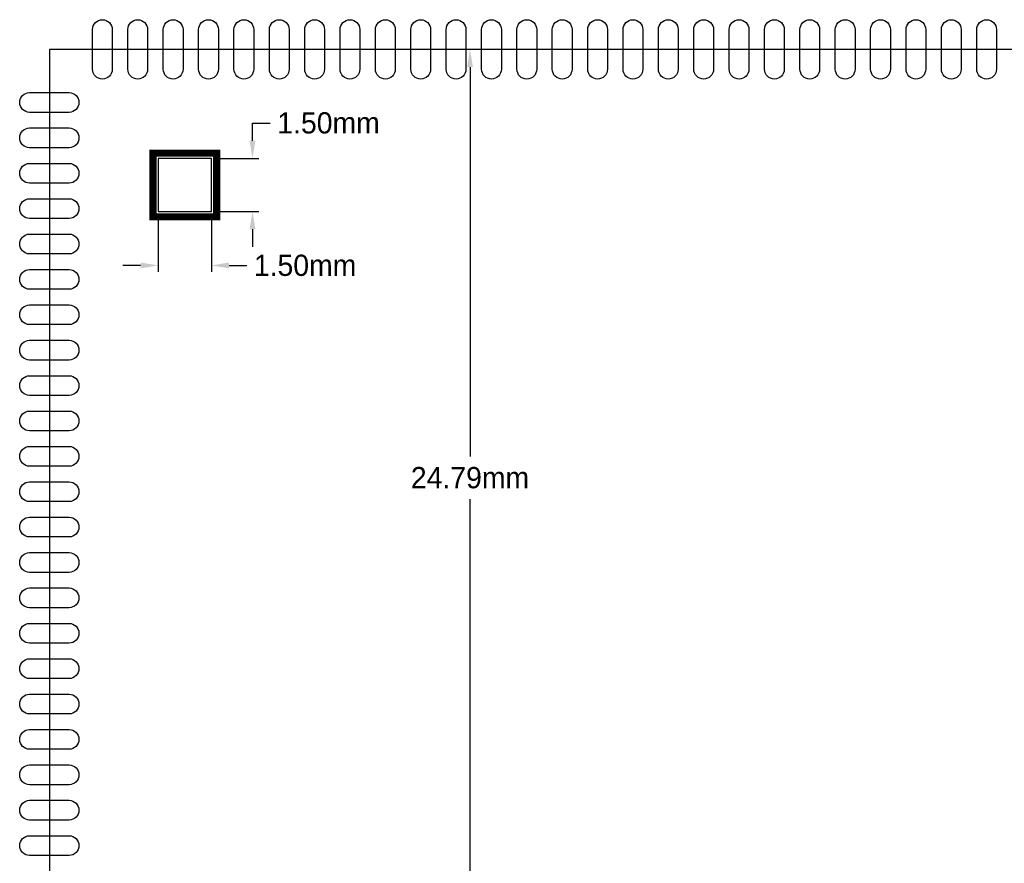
# Model space of a CAD drawing. Extents: x -3 to 111, y -3 to 50.
# Tile 13 of 14: x 60 to 88, y 22 to 46. Entities that reach past the tile are written whole.
import ezdxf

# ---------------------------------------------------------------- set-up
doc = ezdxf.new("R2010")
doc.units = 0
doc.header["$MEASUREMENT"] = 0
doc.layers.get('0').update_dxf_attribs({"linetype": 'CONTINUOUS'})
doc.layers.get('Defpoints').update_dxf_attribs({"linetype": 'CONTINUOUS'})
for name, color, linetype in [('BG_OUTLINE', 6, 'CONTINUOUS'), ('PG_SILKSCREEN_BOTTOM', 7, 'CONTINUOUS'), ('PIN_BOTTOM', 1, 'CONTINUOUS')]:
    doc.layers.add(name, color=color, linetype=linetype)
doc.dimstyles.get("Standard").update_dxf_attribs({"dimtxt": 0.18, "dimasz": 0.18, "dimexe": 0.18, "dimexo": 0.0625, "dimgap": 0.09, "dimtad": 0, "dimtih": 1, "dimtoh": 1, "dimdec": 4, "dimzin": 0, "dimdsep": 46, "dimtxsty": 'STANDARD', "dimcen": 0.09, "dimadec": 0, "dimazin": 0, "dimtfac": 1, "dimtdec": 4, "dimtofl": 0, "dimtmove": 0, "dimatfit": 3, "dimfxl": 1, "dimtolj": 1, "dimtzin": 0, "dimarcsym": 0})

# ---------------------------------------------------------------- blocks, each defined once
blk = doc.blocks.new('*D35')
at = {"color": 0, "linetype": 'Continuous', "lineweight": -2, "transparency": 16777216}
for p, q in [((64.081, 40.483), (64.081, 38.841)), ((65.581, 40.483), (65.581, 38.841)), ((63.581, 39.021), (63.081, 39.021)), ((66.081, 39.021), (66.581, 39.021))]:
    blk.add_line(p, q, dxfattribs=at)
at = {"color": 0, "linetype": 'Continuous', "transparency": 16777216}
for points in [[(63.581, 39.104), (63.581, 38.938), (64.081, 39.021)], [(66.081, 39.104), (66.081, 38.938), (65.581, 39.021)]]:
    blk.add_solid(points, dxfattribs=at)
at = {"layer": 'Defpoints', "color": 0, "linetype": 'Continuous', "transparency": 16777216}
for p in [(64.081, 40.546), (65.581, 40.546), (65.581, 39.021)]:
    blk.add_point(p, dxfattribs=at)
at = {"color": 0, "linetype": 'Continuous', "transparency": 16777216, "insert": (68.231, 39.021), "char_height": 0.6, "attachment_point": 5}
blk.add_mtext('\\A1;1.50mm', dxfattribs=at)
blk = doc.blocks.new('*D36')
at = {"color": 0, "linetype": 'Continuous', "lineweight": -2, "transparency": 16777216}
for p, q in [((66.744, 42.546), (66.744, 43.046)), ((66.744, 43.046), (67.244, 43.046)), ((65.644, 42.046), (66.924, 42.046)), ((65.644, 40.546), (66.924, 40.546)), ((66.744, 40.046), (66.744, 39.546))]:
    blk.add_line(p, q, dxfattribs=at)
at = {"color": 0, "linetype": 'Continuous', "transparency": 16777216}
for points in [[(66.661, 42.546), (66.827, 42.546), (66.744, 42.046)], [(66.661, 40.046), (66.827, 40.046), (66.744, 40.546)]]:
    blk.add_solid(points, dxfattribs=at)
at = {"layer": 'Defpoints', "color": 0, "linetype": 'Continuous', "transparency": 16777216}
for p in [(65.581, 42.046), (66.744, 42.046), (65.581, 40.546)]:
    blk.add_point(p, dxfattribs=at)
at = {"color": 0, "linetype": 'Continuous', "transparency": 16777216, "insert": (68.894, 43.046), "char_height": 0.6, "attachment_point": 5}
blk.add_mtext('\\A1;1.50mm', dxfattribs=at)
blk = doc.blocks.new('*D43')
at = {"color": 0, "linetype": 'Continuous', "lineweight": -2, "transparency": 16777216}
for p, q in [((105.938, 45.127), (72.714, 45.127)), ((72.894, 44.627), (72.894, 33.621)), ((72.894, 20.841), (72.894, 32.421)), ((76.58, 20.341), (72.714, 20.341))]:
    blk.add_line(p, q, dxfattribs=at)
at = {"color": 0, "linetype": 'Continuous', "transparency": 16777216}
for points in [[(72.811, 44.627), (72.977, 44.627), (72.894, 45.127)], [(72.811, 20.841), (72.977, 20.841), (72.894, 20.341)]]:
    blk.add_solid(points, dxfattribs=at)
at = {"layer": 'Defpoints', "color": 0, "linetype": 'Continuous', "transparency": 16777216}
for p in [(106, 45.127), (72.894, 20.341), (76.642, 20.341)]:
    blk.add_point(p, dxfattribs=at)
at = {"color": 0, "linetype": 'Continuous', "transparency": 16777216, "insert": (72.894, 33.021), "char_height": 0.6, "attachment_point": 5}
blk.add_mtext('\\A1;24.79mm', dxfattribs=at)
blk = doc.blocks.new('*D44')
at = {"color": 0, "linetype": 'Continuous', "lineweight": -2, "transparency": 16777216}
for p, q in [((106, 45.065), (106, 13.841)), ((83.627, 15.326), (83.627, 13.841)), ((84.127, 14.021), (92.794, 14.021)), ((105.5, 14.021), (96.994, 14.021))]:
    blk.add_line(p, q, dxfattribs=at)
at = {"color": 0, "linetype": 'Continuous', "transparency": 16777216}
for points in [[(84.127, 14.104), (84.127, 13.938), (83.627, 14.021)], [(105.5, 14.104), (105.5, 13.938), (106, 14.021)]]:
    blk.add_solid(points, dxfattribs=at)
at = {"layer": 'Defpoints', "color": 0, "linetype": 'Continuous', "transparency": 16777216}
for p in [(106, 45.127), (83.627, 15.388), (83.627, 14.021)]:
    blk.add_point(p, dxfattribs=at)
at = {"color": 0, "linetype": 'Continuous', "transparency": 16777216, "insert": (94.894, 14.021), "char_height": 0.6, "attachment_point": 5}
blk.add_mtext('\\A1;22.37mm', dxfattribs=at)

msp = doc.modelspace()

# ---------------------------------------------------------------- linework, layer by layer
at = {"layer": 'BG_OUTLINE'}
msp.add_lwpolyline([(61, 0.127), (105.200013, 0.127), (106.000012, 0.926999), (106.000012, 45.127012), (61, 45.127012), (61, 0.127)], dxfattribs=at)
at = {"layer": 'PG_SILKSCREEN_BOTTOM', "const_width": 0.2}
msp.add_lwpolyline([(65.731004, 40.396008), (63.931008, 40.396008), (63.931008, 42.196004), (65.731004, 42.196004), (65.731004, 40.396008)], dxfattribs=at)
at = {"layer": 'PIN_BOTTOM'}
for points in [[(62.779397, 45.685812), (62.779397, 44.568212, -1), (62.220597, 44.568212), (62.220597, 45.685812, -1)], [(63.779395, 45.685812), (63.779395, 44.568212, -1), (63.220595, 44.568212), (63.220595, 45.685812, -1)], [(64.779419, 45.685812), (64.779419, 44.568212, -1), (64.220619, 44.568212), (64.220619, 45.685812, -1)], [(65.779417, 45.685812), (65.779417, 44.568212, -1), (65.220617, 44.568212), (65.220617, 45.685812, -1)], [(66.779415, 45.685812), (66.779415, 44.568212, -1), (66.220615, 44.568212), (66.220615, 45.685812, -1)], [(67.779413, 45.685812), (67.779413, 44.568212, -1), (67.220613, 44.568212), (67.220613, 45.685812, -1)], [(68.779411, 45.685812), (68.779411, 44.568212, -1), (68.220611, 44.568212), (68.220611, 45.685812, -1)], [(69.779409, 45.685812), (69.779409, 44.568212, -1), (69.220609, 44.568212), (69.220609, 45.685812, -1)], [(70.779407, 45.685812), (70.779407, 44.568212, -1), (70.220607, 44.568212), (70.220607, 45.685812, -1)], [(71.779405, 45.685812), (71.779405, 44.568212, -1), (71.220605, 44.568212), (71.220605, 45.685812, -1)], [(72.779403, 45.685812), (72.779403, 44.568212, -1), (72.220603, 44.568212), (72.220603, 45.685812, -1)], [(73.779401, 45.685812), (73.779401, 44.568212, -1), (73.220601, 44.568212), (73.220601, 45.685812, -1)], [(74.779399, 45.685812), (74.779399, 44.568212, -1), (74.220599, 44.568212), (74.220599, 45.685812, -1)], [(75.779397, 45.685812), (75.779397, 44.568212, -1), (75.220597, 44.568212), (75.220597, 45.685812, -1)], [(76.779395, 45.685812), (76.779395, 44.568212, -1), (76.220595, 44.568212), (76.220595, 45.685812, -1)], [(77.779418, 45.685812), (77.779418, 44.568212, -1), (77.220618, 44.568212), (77.220618, 45.685812, -1)], [(78.779416, 45.685812), (78.779416, 44.568212, -1), (78.220616, 44.568212), (78.220616, 45.685812, -1)], [(79.779414, 45.685812), (79.779414, 44.568212, -1), (79.220614, 44.568212), (79.220614, 45.685812, -1)], [(80.779412, 45.685812), (80.779412, 44.568212, -1), (80.220612, 44.568212), (80.220612, 45.685812, -1)], [(81.77941, 45.685812), (81.77941, 44.568212, -1), (81.22061, 44.568212), (81.22061, 45.685812, -1)], [(82.779408, 45.685812), (82.779408, 44.568212, -1), (82.220608, 44.568212), (82.220608, 45.685812, -1)], [(83.779406, 45.685812), (83.779406, 44.568212, -1), (83.220606, 44.568212), (83.220606, 45.685812, -1)], [(84.779404, 45.685812), (84.779404, 44.568212, -1), (84.220604, 44.568212), (84.220604, 45.685812, -1)], [(85.779402, 45.685812), (85.779402, 44.568212, -1), (85.220602, 44.568212), (85.220602, 45.685812, -1)], [(86.7794, 45.685812), (86.7794, 44.568212, -1), (86.2206, 44.568212), (86.2206, 45.685812, -1)], [(87.779398, 45.685812), (87.779398, 44.568212, -1), (87.220598, 44.568212), (87.220598, 45.685812, -1)], [(60.4412, 43.906415), (61.5588, 43.906415, -1), (61.5588, 43.347615), (60.4412, 43.347615, -1)], [(60.4412, 42.906417), (61.5588, 42.906417, -1), (61.5588, 42.347617), (60.4412, 42.347617, -1)], [(60.4412, 41.906393), (61.5588, 41.906393, -1), (61.5588, 41.347593), (60.4412, 41.347593, -1)], [(60.4412, 40.906395), (61.5588, 40.906395, -1), (61.5588, 40.347595), (60.4412, 40.347595, -1)], [(60.4412, 39.906397), (61.5588, 39.906397, -1), (61.5588, 39.347597), (60.4412, 39.347597, -1)], [(60.4412, 38.906399), (61.5588, 38.906399, -1), (61.5588, 38.347599), (60.4412, 38.347599, -1)], [(60.4412, 37.906401), (61.5588, 37.906401, -1), (61.5588, 37.347601), (60.4412, 37.347601, -1)], [(60.4412, 36.906403), (61.5588, 36.906403, -1), (61.5588, 36.347603), (60.4412, 36.347603, -1)], [(60.4412, 35.906405), (61.5588, 35.906405, -1), (61.5588, 35.347605), (60.4412, 35.347605, -1)], [(60.4412, 34.906407), (61.5588, 34.906407, -1), (61.5588, 34.347607), (60.4412, 34.347607, -1)], [(60.4412, 33.906409), (61.5588, 33.906409, -1), (61.5588, 33.347609), (60.4412, 33.347609, -1)], [(60.4412, 32.906411), (61.5588, 32.906411, -1), (61.5588, 32.347611), (60.4412, 32.347611, -1)], [(60.4412, 31.906413), (61.5588, 31.906413, -1), (61.5588, 31.347613), (60.4412, 31.347613, -1)], [(60.4412, 30.906415), (61.5588, 30.906415, -1), (61.5588, 30.347615), (60.4412, 30.347615, -1)], [(60.4412, 29.906417), (61.5588, 29.906417, -1), (61.5588, 29.347617), (60.4412, 29.347617, -1)], [(60.4412, 28.906394), (61.5588, 28.906394, -1), (61.5588, 28.347594), (60.4412, 28.347594, -1)], [(60.4412, 27.906396), (61.5588, 27.906396, -1), (61.5588, 27.347596), (60.4412, 27.347596, -1)], [(60.4412, 26.906398), (61.5588, 26.906398, -1), (61.5588, 26.347598), (60.4412, 26.347598, -1)], [(60.4412, 25.9064), (61.5588, 25.9064, -1), (61.5588, 25.3476), (60.4412, 25.3476, -1)], [(60.4412, 24.906402), (61.5588, 24.906402, -1), (61.5588, 24.347602), (60.4412, 24.347602, -1)], [(60.4412, 23.906404), (61.5588, 23.906404, -1), (61.5588, 23.347604), (60.4412, 23.347604, -1)], [(60.4412, 22.906406), (61.5588, 22.906406, -1), (61.5588, 22.347606), (60.4412, 22.347606, -1)]]:
    msp.add_lwpolyline(points, format="xyb", close=True, dxfattribs=at)
msp.add_lwpolyline([(65.581017, 40.545995), (65.581017, 42.045992), (64.08102, 42.045992), (64.08102, 40.545995)], close=True, dxfattribs=at)

# ---------------------------------------------------------------- dimensions: what is measured, and where the dimension line sits
at = {"linetype": 'Continuous'}
for base, p1, p2, picture, middle in [((72.894006, 20.341006), (106.000012, 45.127012), (76.642006, 20.341006), '*D43', (72.894006, 33.021006)), ((66.744006, 42.045992), (65.581017, 40.545995), (65.581017, 42.045992), '*D36', (68.894006, 43.045992))]:
    dim = msp.add_linear_dim(base=base, p1=p1, p2=p2, angle=90, dimstyle='Standard', override={"dimtxt": 0.6, "dimasz": 0.5, "dimgap": 0.3, "dimdec": 2, "dimpost": 'mm'}, dxfattribs=at)
    dim.commit()
    dim.dimension.update_dxf_attribs({"geometry": picture, "text_midpoint": middle, "dimtype": 160})
for base, p1, p2, picture, middle in [((83.627006, 14.021006), (106.000012, 45.127012), (83.627006, 15.388006), '*D44', (94.894006, 14.021006)), ((65.581017, 39.021006), (64.08102, 40.545995), (65.581017, 40.545995), '*D35', (68.231017, 39.021006))]:
    dim = msp.add_linear_dim(base=base, p1=p1, p2=p2, dimstyle='Standard', override={"dimtxt": 0.6, "dimasz": 0.5, "dimgap": 0.3, "dimdec": 2, "dimpost": 'mm'}, dxfattribs=at)
    dim.commit()
    dim.dimension.update_dxf_attribs({"geometry": picture, "text_midpoint": middle, "dimtype": 160})

doc.saveas('drawing.dxf')
